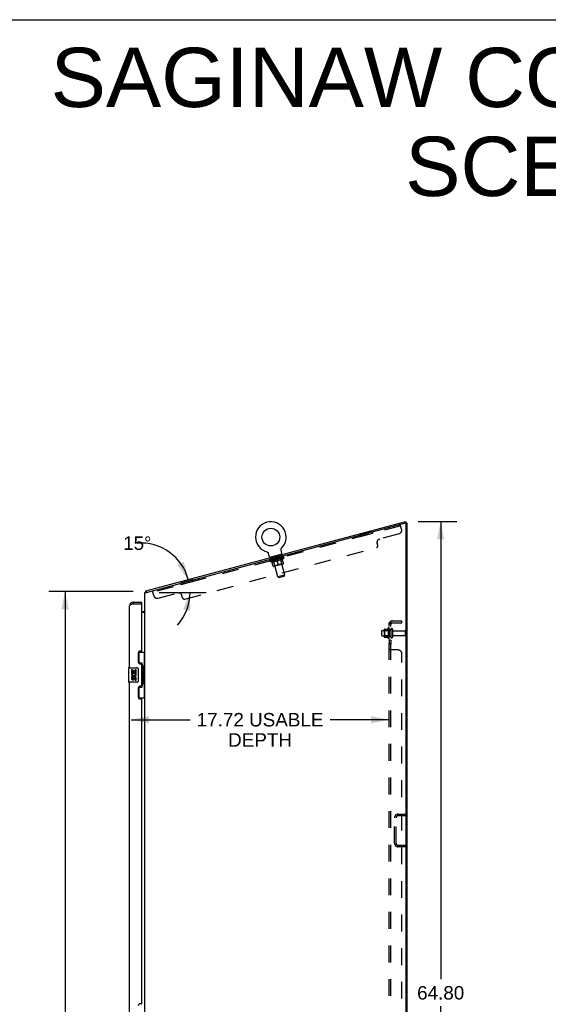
# Model space of a CAD drawing. Header units: inches. Extents: x 0 to 210, y 0 to 136.
# Tile 92 of 93: x 103 to 139, y 68 to 136. Entities that reach past the tile are written whole.
import ezdxf

# ---------------------------------------------------------------- set-up
doc = ezdxf.new("R2010")
doc.units = ezdxf.units.IN
doc.header["$LTSCALE"] = 11.549409
doc.header["$MEASUREMENT"] = 0
doc.linetypes.add('HIDDEN', pattern=[0.2, 0.1, -0.1])
doc.layers.get('0').update_dxf_attribs({"linetype": 'CONTINUOUS'})
for name, color, linetype in [('02___PRT_ALL_AXES', 7, 'CONTINUOUS'), ('DEFAULT_2', 8, 'HIDDEN'), ('DIMENSIONS', 7, 'CONTINUOUS')]:
    doc.layers.add(name, color=color, linetype=linetype)
doc.styles.get("Standard").update_dxf_attribs({"font": 'arial.ttf'})
doc.dimstyles.new('DIMSTYLE_1', dxfattribs={"dimtxt": 0.926423, "dimasz": 1.235231, "dimexe": 0.09, "dimexo": 0.07, "dimgap": 0.0375, "dimtad": 0, "dimtih": 1, "dimtoh": 1, "dimzin": 4, "dimdsep": 46, "dimtxsty": 'Standard', "dimblk": '_FILLED', "dimblk1": '_FILLED', "dimblk2": '_FILLED', "dimcen": 0.09, "dimazin": 1, "dimtfac": 1, "dimtofl": 0, "dimtmove": 0, "dimatfit": 3, "dimldrblk": '_FILLED', "dimfxl": 0, "dimtolj": 1, "dimtzin": 4, "dimarcsym": 0})
doc.dimstyles.new('DIMSTYLE_2', dxfattribs={"dimtxt": 0.926423, "dimasz": 1.235231, "dimexe": 0.09, "dimexo": 0.07, "dimgap": 0.0375, "dimtad": 0, "dimtih": 1, "dimtoh": 1, "dimdec": 0, "dimzin": 4, "dimdsep": 46, "dimtxsty": 'Standard', "dimblk": '_FILLED', "dimblk1": '_FILLED', "dimblk2": '_FILLED', "dimcen": 0.09, "dimadec": 0, "dimazin": 1, "dimtfac": 1, "dimtofl": 0, "dimtmove": 0, "dimatfit": 3, "dimldrblk": '_FILLED', "dimfxl": 0, "dimtolj": 1, "dimtzin": 4, "dimarcsym": 0})

# ---------------------------------------------------------------- blocks, each defined once
blk = doc.blocks.new('_FILLED')
at = {"color": 0, "linetype": 'ByBlock'}
blk.add_solid([(0, 0), (-1, 0.2), (-1, -0.2)], dxfattribs=at)
blk = doc.blocks.new('*D5')
at = {"layer": 'DIMENSIONS', "color": 2, "linetype": 'Continuous'}
for p, q in [((130.299, 101.379), (132.965, 101.379)), ((131.853, 101.379), (131.853, 69.904)), ((131.853, 36.575), (131.853, 68.051)), ((130.353, 36.575), (132.965, 36.575))]:
    blk.add_line(p, q, dxfattribs=at)
at = {"layer": 'DIMENSIONS', "color": 2, "linetype": 'Continuous', "xscale": 1.2352309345, "yscale": 1.2352309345, "zscale": 1.2352309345}
for p, rotation in [((131.853, 101.379), 90), ((131.853, 36.575), 270)]:
    blk.add_blockref('_FILLED', p, dxfattribs=dict(at, rotation=rotation))
at = {"layer": 'DIMENSIONS', "color": 2, "linetype": 'Continuous', "insert": (131.853, 69.44), "char_height": 0.9264, "width": 3.23732, "attachment_point": 2, "line_spacing_factor": 0.9}
blk.add_mtext('64.80', dxfattribs=at)
blk = doc.blocks.new('*D6')
at = {"layer": 'DIMENSIONS', "color": 2, "linetype": 'Continuous'}
for p, q in [((110.733, 96.575), (104.949, 96.575)), ((106.06, 96.575), (106.06, 67.501)), ((106.06, 36.575), (106.06, 65.648)), ((110.883, 36.575), (104.949, 36.575))]:
    blk.add_line(p, q, dxfattribs=at)
at = {"layer": 'DIMENSIONS', "color": 2, "linetype": 'Continuous', "xscale": 1.2352309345, "yscale": 1.2352309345, "zscale": 1.2352309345}
for p, rotation in [((106.06, 96.575), 90), ((106.06, 36.575), 270)]:
    blk.add_blockref('_FILLED', p, dxfattribs=dict(at, rotation=rotation))
at = {"layer": 'DIMENSIONS', "color": 2, "linetype": 'Continuous', "insert": (106.06, 67.038), "char_height": 0.9264, "width": 3.23732, "attachment_point": 2, "line_spacing_factor": 0.9}
blk.add_mtext('60.00', dxfattribs=at)
blk = doc.blocks.new('*D10')
at = {"layer": 'DIMENSIONS', "color": 2, "linetype": 'Continuous'}
blk.add_line((112.509, 96.505), (115.748, 96.505), dxfattribs=at)
for start, end in [(15, 93.87754), (318.29237, 360)]:
    blk.add_arc((111.243, 96.505), 3.394, start, end, dxfattribs=at)
for points in [[(113.767, 98.393), (114.521, 97.383), (114.213, 98.605)], [(114.656, 95.245), (114.636, 96.505), (114.17, 95.335)]]:
    blk.add_solid(points, dxfattribs=at)
at = {"layer": 'DIMENSIONS', "color": 2, "linetype": 'Continuous', "insert": (111.013, 100.354), "char_height": 0.92642, "width": 2.05719, "attachment_point": 2, "line_spacing_factor": 0.9}
blk.add_mtext('15\\fgdt;{\\fgdt;~}', dxfattribs=at)
blk = doc.blocks.new('*D19')
at = {"layer": 'DIMENSIONS', "color": 2, "linetype": 'Continuous'}
for p, q in [((110.586, 87.751), (114.639, 87.751)), ((128.311, 87.751), (124.258, 87.751))]:
    blk.add_line(p, q, dxfattribs=at)
at = {"layer": 'DIMENSIONS', "color": 2, "linetype": 'Continuous', "xscale": 1.2352309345, "yscale": 1.2352309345, "zscale": 1.2352309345, "rotation": 180}
blk.add_blockref('_FILLED', (110.586, 87.751), dxfattribs=at)
at = {"layer": 'DIMENSIONS', "color": 2, "linetype": 'Continuous', "xscale": 1.2352309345, "yscale": 1.2352309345, "zscale": 1.2352309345}
blk.add_blockref('_FILLED', (128.311, 87.751), dxfattribs=at)
at = {"layer": 'DIMENSIONS', "color": 2, "linetype": 'Continuous', "insert": (119.449, 88.214), "char_height": 0.92642, "width": 8.69254, "attachment_point": 2, "line_spacing_factor": 0.9}
blk.add_mtext('17.72 USABLE\\PDEPTH', dxfattribs=at)

msp = doc.modelspace()

# ---------------------------------------------------------------- linework, layer by layer
at = {"color": 7, "linetype": 'Continuous'}
for p, q in [((0, 135.875), (209.989, 135.875)), ((111.606, 96.602), (129.463, 101.387)), ((129.49, 101.287), (129.463, 101.387)), ((129.54, 101.272), (129.473, 101.272)), ((120.895, 99.501), (120.897, 99.506)), ((120.897, 99.506), (120.899, 99.51)), ((120.899, 99.51), (120.9, 99.514)), ((120.9, 99.514), (120.902, 99.518)), ((120.902, 99.518), (120.904, 99.522)), ((120.904, 99.522), (120.907, 99.525)), ((120.907, 99.525), (120.909, 99.529)), ((120.909, 99.529), (120.912, 99.533)), ((120.912, 99.533), (120.914, 99.536)), ((120.914, 99.536), (120.917, 99.54)), ((120.917, 99.54), (120.92, 99.543)), ((120.92, 99.543), (120.923, 99.546)), ((120.92, 99.543), (120.921, 99.545)), ((120.923, 99.546), (120.926, 99.55)), ((120.926, 99.55), (120.926, 99.55)), ((119.93, 99.283), (119.93, 99.283)), ((119.93, 99.283), (119.934, 99.281)), ((119.934, 99.281), (119.938, 99.28)), ((119.938, 99.28), (119.942, 99.279)), ((119.942, 99.279), (119.946, 99.277)), ((119.946, 99.277), (119.95, 99.275)), ((119.95, 99.275), (119.954, 99.273)), ((119.954, 99.273), (119.958, 99.271)), ((119.958, 99.271), (119.962, 99.269)), ((119.962, 99.269), (119.966, 99.267)), ((119.966, 99.267), (119.97, 99.264)), ((119.97, 99.264), (119.973, 99.262)), ((119.973, 99.262), (119.977, 99.259)), ((119.977, 99.259), (119.98, 99.256)), ((119.98, 99.256), (119.984, 99.253)), ((119.984, 99.253), (119.987, 99.25)), ((119.987, 99.25), (119.99, 99.247)), ((119.99, 99.247), (119.993, 99.244)), ((119.993, 99.244), (119.996, 99.24)), ((119.996, 99.24), (119.998, 99.237)), ((119.998, 99.237), (120.001, 99.233)), ((120.001, 99.233), (120.003, 99.23)), ((120.003, 99.23), (120.006, 99.226)), ((120.006, 99.226), (120.008, 99.222)), ((120.01, 99.218), (120.012, 99.214)), ((120.018, 99.198), (120.019, 99.194)), ((120.08, 98.966), (120.019, 99.194)), ((120.955, 99.138), (120.11, 98.912)), ((120.11, 98.912), (120.118, 98.883)), ((120.888, 99.462), (120.889, 99.467)), ((120.888, 99.458), (120.888, 99.462)), ((120.889, 99.453), (120.888, 99.458)), ((120.889, 99.476), (120.89, 99.48)), ((120.889, 99.471), (120.889, 99.476)), ((120.889, 99.467), (120.889, 99.471)), ((120.89, 99.44), (120.889, 99.445)), ((120.89, 99.48), (120.891, 99.484)), ((120.891, 99.484), (120.892, 99.489)), ((120.892, 99.489), (120.893, 99.493)), ((120.893, 99.428), (120.892, 99.432)), ((120.893, 99.493), (120.894, 99.497)), ((120.954, 99.2), (120.893, 99.428)), ((120.894, 99.497), (120.895, 99.501)), ((120.955, 99.138), (120.963, 99.109)), ((111.591, 96.545), (111.629, 96.516)), ((111.606, 96.602), (111.632, 96.505)), ((110.729, 95.825), (110.729, 95.721)), ((111.336, 95.721), (111.316, 95.721)), ((111.336, 95.721), (111.336, 95.825)), ((111.336, 95.179), (111.398, 95.179)), ((111.536, 95.211), (111.537, 95.209)), ((111.1, 92.4), (111.54, 92.4)), ((111.136, 91.62), (111.136, 92.4)), ((111.501, 91.375), (111.501, 92.4)), ((111.136, 91.665), (111.363, 91.665)), ((111.363, 89.985), (111.363, 91.665)), ((111.4, 91.426), (111.4, 91.405)), ((110.422, 91.31), (110.422, 90.34)), ((110.437, 91.325), (110.977, 91.325)), ((111.077, 91.225), (111.077, 90.425)), ((111.4, 91.375), (111.4, 90.275)), ((111.523, 91.375), (111.4, 91.375)), ((111.523, 90.275), (111.523, 91.375)), ((110.977, 90.325), (110.437, 90.325)), ((111.136, 89.25), (111.136, 90.03)), ((111.523, 90.275), (111.4, 90.275)), ((111.4, 90.245), (111.4, 90.224)), ((111.501, 89.25), (111.501, 90.275)), ((111.136, 89.985), (111.363, 89.985)), ((111.1, 89.25), (111.54, 89.25))]:
    msp.add_line(p, q, dxfattribs=at)
at = {"color": 3, "linetype": 'Continuous'}
for p, q in [((111.644, 96.505), (129.449, 101.275)), ((129.49, 101.287), (129.461, 101.279)), ((129.488, 36.741), (129.488, 101.245)), ((129.54, 36.679), (129.54, 101.272)), ((111.54, 36.679), (111.54, 96.505)), ((111.54, 96.505), (111.644, 96.505)), ((110.482, 91.325), (110.482, 95.578)), ((110.646, 95.69), (110.629, 95.683)), ((110.657, 95.694), (110.646, 95.69)), ((110.669, 95.699), (110.657, 95.694)), ((110.681, 95.703), (110.669, 95.699)), ((110.699, 95.71), (110.681, 95.703)), ((110.729, 95.721), (110.699, 95.71)), ((110.729, 95.825), (111.336, 95.825)), ((110.729, 95.721), (111.316, 95.721)), ((111.336, 92.532), (111.336, 95.701)), ((111.54, 95.127), (111.336, 95.127)), ((111.086, 92.342), (111.086, 91.722)), ((111.276, 92.472), (111.216, 92.472)), ((111.216, 91.592), (111.276, 91.592)), ((111.336, 90.117), (111.336, 91.532)), ((110.482, 67.075), (110.482, 90.325)), ((111.276, 90.057), (111.216, 90.057)), ((111.086, 89.927), (111.086, 89.307)), ((111.216, 89.177), (111.276, 89.177)), ((111.336, 68.282), (111.336, 89.117)), ((111.276, 68.222), (111.216, 68.222))]:
    msp.add_line(p, q, dxfattribs=at)
at = {"color": 7, "linetype": 'Continuous'}
for points in [[(120.008, 99.222), (120.01, 99.218), (120.012, 99.214), (120.014, 99.21), (120.015, 99.206), (120.017, 99.202), (120.018, 99.198)], [(120.015, 99.206), (120.017, 99.202), (120.018, 99.198)], [(120.893, 99.428), (120.892, 99.432), (120.891, 99.436), (120.89, 99.44), (120.889, 99.445), (120.889, 99.449), (120.889, 99.453)], [(111.591, 96.545), (111.592, 96.547), (111.593, 96.549), (111.594, 96.552), (111.595, 96.554), (111.596, 96.557), (111.596, 96.56), (111.597, 96.564), (111.597, 96.567), (111.597, 96.57), (111.597, 96.573)], [(111.597, 96.573), (111.598, 96.58), (111.598, 96.583), (111.598, 96.586), (111.598, 96.588), (111.599, 96.591), (111.599, 96.593), (111.6, 96.595), (111.601, 96.597), (111.602, 96.599), (111.603, 96.6), (111.604, 96.601), (111.605, 96.602), (111.606, 96.602)], [(111.511, 95.235), (111.511, 95.235), (111.511, 95.234), (111.511, 95.234), (111.512, 95.233), (111.513, 95.232), (111.514, 95.231), (111.515, 95.23), (111.517, 95.228), (111.518, 95.227), (111.522, 95.224)], [(111.522, 95.224), (111.524, 95.222), (111.526, 95.22), (111.529, 95.219), (111.531, 95.217)], [(111.531, 95.217), (111.532, 95.215), (111.534, 95.213), (111.536, 95.211)], [(111.537, 95.209), (111.539, 95.207), (111.539, 95.205), (111.54, 95.204), (111.54, 95.203), (111.54, 95.201)], [(111.327, 91.564), (111.33, 91.567), (111.335, 91.576), (111.34, 91.584), (111.344, 91.591), (111.348, 91.598), (111.351, 91.604), (111.354, 91.61), (111.357, 91.616), (111.359, 91.621), (111.36, 91.626), (111.362, 91.63), (111.363, 91.634), (111.363, 91.638), (111.363, 91.641)], [(111.071, 91.261), (111.073, 91.255), (111.074, 91.25), (111.076, 91.244), (111.076, 91.237), (111.077, 91.231), (111.077, 91.225)], [(111.077, 90.425), (111.077, 90.419), (111.076, 90.412), (111.076, 90.406), (111.074, 90.4), (111.073, 90.394), (111.071, 90.389)], [(111.363, 90.009), (111.363, 90.012), (111.363, 90.016), (111.362, 90.02), (111.36, 90.024), (111.359, 90.029), (111.357, 90.034), (111.354, 90.039), (111.351, 90.045), (111.348, 90.052), (111.344, 90.059), (111.34, 90.066), (111.335, 90.074), (111.33, 90.082), (111.327, 90.086)]]:
    msp.add_lwpolyline(points, dxfattribs=at)
at = {"color": 3, "linetype": 'Continuous'}
msp.add_lwpolyline([(110.629, 95.683), (110.623, 95.681), (110.618, 95.679), (110.613, 95.676), (110.607, 95.674), (110.602, 95.672), (110.597, 95.67), (110.592, 95.667), (110.587, 95.665), (110.582, 95.663), (110.577, 95.661), (110.572, 95.659), (110.568, 95.656), (110.563, 95.654), (110.559, 95.652), (110.555, 95.65), (110.55, 95.647), (110.546, 95.645), (110.542, 95.643), (110.538, 95.641), (110.535, 95.639), (110.531, 95.636), (110.527, 95.634), (110.524, 95.632), (110.521, 95.63), (110.517, 95.627), (110.514, 95.625), (110.511, 95.623), (110.509, 95.621), (110.506, 95.618), (110.503, 95.616), (110.501, 95.614), (110.499, 95.612), (110.497, 95.61), (110.495, 95.607), (110.493, 95.605), (110.491, 95.603), (110.49, 95.601), (110.488, 95.598), (110.487, 95.596), (110.486, 95.594), (110.485, 95.592), (110.484, 95.59), (110.484, 95.587), (110.483, 95.585), (110.483, 95.583), (110.482, 95.581), (110.482, 95.578)], dxfattribs=at)
at = {"color": 7, "linetype": 'Continuous'}
msp.add_circle((120.19, 100.304), 0.609, dxfattribs=at)
for centre, radius, start, end in [((120.19, 100.304), 1.054, 314.10424, 255.89575), ((120.138, 98.982), 0.06, 195, 285), ((120.896, 99.184), 0.06, 285, 15), ((111.787, 96.395), 0.246, 142.60593, 153.65775), ((110.729, 95.578), 0.142, 90, 131.36328), ((110.646, 95.435), 0.26, 87.39527, 90), ((111.398, 95.321), 0.142, 270, 360), ((110.437, 91.31), 0.015, 90, 180), ((110.977, 91.225), 0.1, 21.20502, 90), ((110.437, 90.34), 0.015, 180, 270), ((110.977, 90.425), 0.1, 270, 338.79459)]:
    msp.add_arc(centre, radius, start, end, dxfattribs=at)
at = {"color": 3, "linetype": 'Continuous'}
for centre, radius, start, end in [((129.457, 101.245), 0.0312, 0, 105), ((110.729, 95.578), 0.246, 90, 180), ((111.316, 95.701), 0.02, 0, 90), ((111.216, 92.342), 0.13, 90, 180), ((111.276, 92.532), 0.06, 270, 360), ((111.216, 91.722), 0.13, 180, 270), ((111.276, 91.532), 0.06, 0, 90), ((111.216, 89.927), 0.13, 90, 180), ((111.276, 90.117), 0.06, 270, 360), ((111.216, 89.307), 0.13, 180, 270), ((111.276, 89.117), 0.06, 0, 90), ((111.216, 68.092), 0.13, 90, 180), ((111.276, 68.282), 0.06, 270, 360)]:
    msp.add_arc(centre, radius, start, end, dxfattribs=at)
at = {"color": 7, "linetype": 'Continuous'}
for centre, start_param, end_param in [((111.296, 91.415), -1.51401, -0.699287), ((111.296, 91.415), -2.442306, -1.627583), ((111.296, 90.234), -1.51401, -0.699287), ((111.296, 90.234), -2.442306, -1.627583)]:
    msp.add_ellipse(centre, major_axis=(0, 0.18), ratio=0.579493, start_param=start_param, end_param=end_param, dxfattribs=at)
at = {"layer": '02___PRT_ALL_AXES', "color": 8, "linetype": 'HIDDEN'}
for p, q in [((127.148, 100.659), (126.302, 100.432)), ((126.302, 100.432), (126.329, 100.332)), ((127.175, 100.558), (126.329, 100.332)), ((127.148, 100.659), (127.175, 100.558)), ((120.99, 99.009), (120.145, 98.782)), ((121.017, 98.908), (120.172, 98.682)), ((121.017, 98.908), (120.99, 99.009)), ((120.172, 98.682), (120.145, 98.782)), ((114.832, 97.359), (113.987, 97.132)), ((113.987, 97.132), (114.014, 97.032)), ((114.859, 97.258), (114.014, 97.032)), ((114.832, 97.359), (114.859, 97.258)), ((127.841, 93.883), (128.436, 93.883)), ((127.841, 93.517), (128.436, 93.517)), ((128.241, 94.056), (128.241, 93.344)), ((128.311, 93.95), (128.311, 94.034)), ((128.311, 93.95), (128.311, 93.45)), ((128.436, 93.95), (128.311, 93.95)), ((128.311, 93.366), (128.311, 93.45)), ((128.436, 93.45), (128.311, 93.45)), ((128.436, 93.95), (128.436, 93.45)), ((128.605, 93.866), (129.406, 93.866)), ((128.605, 93.534), (129.406, 93.534)), ((128.311, 93.222), (128.311, 92.941)), ((128.436, 93.222), (128.311, 93.222)), ((128.436, 92.941), (128.311, 92.941)), ((128.436, 93.222), (128.436, 92.941))]:
    msp.add_line(p, q, dxfattribs=at)
at = {"layer": '02___PRT_ALL_AXES', "color": 7, "linetype": 'Continuous'}
for p, q in [((110.625, 91.171), (110.625, 90.94)), ((110.688, 91.171), (110.625, 91.171)), ((110.625, 90.94), (110.887, 90.94)), ((110.625, 90.71), (110.625, 90.573)), ((110.688, 90.71), (110.625, 90.71)), ((110.696, 90.904), (110.638, 90.929)), ((110.688, 91.003), (110.688, 91.171)), ((110.751, 91.003), (110.688, 91.003)), ((110.688, 90.573), (110.688, 90.71)), ((110.751, 91.139), (110.751, 91.003)), ((110.812, 91.139), (110.751, 91.139)), ((110.812, 91.003), (110.812, 91.139)), ((110.877, 91.003), (110.812, 91.003)), ((110.887, 90.94), (110.86, 90.921)), ((110.877, 91.171), (110.877, 91.003)), ((110.94, 91.171), (110.877, 91.171)), ((110.921, 90.94), (110.94, 90.94)), ((110.94, 90.94), (110.94, 91.171)), ((110.751, 90.615), (110.751, 90.573)), ((110.812, 90.553), (110.812, 90.622)), ((110.877, 90.615), (110.877, 90.479)), ((110.877, 90.479), (110.94, 90.479)), ((110.94, 90.479), (110.94, 90.615))]:
    msp.add_line(p, q, dxfattribs=at)
at = {"layer": '02___PRT_ALL_AXES', "color": 8, "linetype": 'HIDDEN'}
for centre, radius, start, end in [((128.842, 93.7), 0.698, 149.33687, 156.03207), ((128.842, 93.7), 0.698, 203.96793, 210.66313), ((128.273, 94.034), 0.0384, 0, 145.55034), ((128.273, 93.366), 0.0384, 214.44966, 360)]:
    msp.add_arc(centre, radius, start, end, dxfattribs=at)
at = {"layer": '02___PRT_ALL_AXES', "color": 7, "linetype": 'Continuous'}
for centre, radius, start, end in [((110.783, 90.867), 0.157, 156.59665, 341.87913), ((110.783, 90.867), 0.0943, 156.59665, 35.11217), ((110.845, 90.615), 0.0943, 0, 180), ((110.783, 90.867), 0.157, 25.73705, 27.8532), ((110.786, 90.867), 0.154, 341.41988, 26.19629), ((110.72, 90.573), 0.0943, 180, 248.67039), ((110.72, 90.573), 0.0943, 248.69989, 347.43379), ((110.72, 90.573), 0.0314, 180, 0.04847), ((110.846, 90.611), 0.0362, 83.42855, 161.76278), ((110.845, 90.615), 0.0314, 0, 81.22946)]:
    msp.add_arc(centre, radius, start, end, dxfattribs=at)
at = {"layer": 'DEFAULT_2', "color": 8, "linetype": 'HIDDEN'}
for p, q in [((129.106, 101.076), (112.082, 96.514)), ((129.169, 100.843), (129.079, 101.176)), ((128.992, 100.537), (127.664, 100.181)), ((114.278, 96.046), (127.439, 99.572)), ((127.527, 99.725), (127.487, 99.875)), ((119.936, 99.281), (119.938, 99.28)), ((121.093, 98.89), (120.115, 98.628)), ((120.121, 98.66), (121.071, 98.915)), ((120.291, 98.96), (120.299, 98.931)), ((120.665, 97.57), (120.3, 98.932)), ((120.738, 98.828), (120.784, 98.84)), ((120.739, 98.826), (120.738, 98.828)), ((120.751, 98.829), (120.75, 98.832)), ((120.757, 98.83), (120.756, 98.833)), ((120.759, 98.831), (120.757, 98.838)), ((120.761, 98.832), (120.76, 98.834)), ((120.763, 98.835), (120.761, 98.84)), ((120.769, 98.834), (120.768, 98.836)), ((120.774, 99.09), (120.782, 99.061)), ((121.146, 97.699), (120.781, 99.061)), ((120.796, 98.844), (120.844, 98.856)), ((120.797, 98.841), (120.796, 98.844)), ((120.816, 98.846), (120.815, 98.849)), ((120.824, 98.849), (120.823, 98.851)), ((120.827, 98.849), (120.825, 98.856)), ((120.832, 98.851), (120.831, 98.853)), ((120.835, 98.852), (120.835, 98.854)), ((120.84, 98.856), (120.839, 98.861)), ((120.848, 98.857), (121.003, 98.899)), ((120.849, 98.855), (120.848, 98.857)), ((120.87, 98.861), (120.869, 98.863)), ((120.872, 98.861), (120.871, 98.864)), ((120.884, 98.865), (120.882, 98.87)), ((120.893, 98.867), (120.892, 98.869)), ((120.9, 98.869), (120.899, 98.871)), ((120.903, 98.87), (120.902, 98.872)), ((120.91, 98.874), (120.908, 98.879)), ((120.912, 98.872), (120.911, 98.874)), ((120.927, 98.876), (120.926, 98.881)), ((120.928, 98.876), (120.927, 98.879)), ((120.942, 98.88), (120.941, 98.882)), ((120.953, 98.883), (120.952, 98.885)), ((120.956, 98.884), (120.955, 98.887)), ((120.959, 98.885), (120.958, 98.887)), ((120.961, 98.885), (120.961, 98.888)), ((120.961, 98.885), (120.961, 98.888)), ((120.967, 98.887), (120.966, 98.889)), ((120.97, 98.89), (120.969, 98.896)), ((120.969, 98.887), (120.969, 98.89)), ((120.97, 98.888), (120.969, 98.89)), ((120.993, 98.771), (121.093, 98.89)), ((121.006, 98.897), (121.006, 98.9)), ((121.008, 98.898), (121.008, 98.901)), ((121.019, 98.903), (121.018, 98.909)), ((121.042, 98.907), (121.041, 98.909)), ((121.043, 98.907), (121.042, 98.91)), ((121.055, 98.913), (121.054, 98.918)), ((121.063, 98.913), (121.063, 98.915)), ((121.064, 98.913), (121.064, 98.915)), ((121.071, 98.915), (121.07, 98.917)), ((121.077, 98.919), (121.076, 98.924)), ((121.093, 98.89), (121.083, 98.926)), ((120.115, 98.628), (120.105, 98.664)), ((120.114, 98.661), (120.113, 98.666)), ((120.261, 98.575), (120.115, 98.628)), ((120.121, 98.66), (120.121, 98.663)), ((120.128, 98.662), (120.128, 98.665)), ((120.129, 98.662), (120.128, 98.665)), ((120.136, 98.667), (120.135, 98.672)), ((120.149, 98.668), (120.149, 98.67)), ((120.151, 98.668), (120.15, 98.671)), ((120.172, 98.677), (120.171, 98.682)), ((120.184, 98.677), (120.183, 98.68)), ((120.186, 98.678), (120.185, 98.68)), ((120.343, 98.722), (120.188, 98.681)), ((120.221, 98.69), (120.22, 98.695)), ((120.223, 98.687), (120.222, 98.69)), ((120.223, 98.688), (120.223, 98.69)), ((120.226, 98.688), (120.225, 98.691)), ((120.231, 98.69), (120.23, 98.692)), ((120.231, 98.69), (120.231, 98.692)), ((120.234, 98.69), (120.233, 98.693)), ((120.236, 98.691), (120.236, 98.694)), ((120.24, 98.692), (120.239, 98.694)), ((120.251, 98.695), (120.25, 98.697)), ((120.344, 98.297), (120.26, 98.611)), ((120.261, 98.575), (120.269, 98.577)), ((120.265, 98.699), (120.264, 98.703)), ((120.265, 98.699), (120.264, 98.701)), ((120.281, 98.706), (120.28, 98.711)), ((120.281, 98.703), (120.28, 98.705)), ((120.289, 98.705), (120.289, 98.708)), ((120.293, 98.706), (120.292, 98.709)), ((120.3, 98.708), (120.299, 98.71)), ((120.308, 98.71), (120.307, 98.716)), ((120.32, 98.714), (120.32, 98.716)), ((120.323, 98.714), (120.322, 98.717)), ((120.344, 98.72), (120.343, 98.722)), ((120.395, 98.736), (120.347, 98.723)), ((120.351, 98.725), (120.35, 98.73)), ((120.357, 98.723), (120.356, 98.726)), ((120.361, 98.724), (120.36, 98.727)), ((120.46, 98.33), (120.363, 98.692)), ((120.365, 98.726), (120.364, 98.732)), ((120.368, 98.726), (120.368, 98.729)), ((120.377, 98.729), (120.376, 98.731)), ((120.518, 98.644), (120.379, 98.607)), ((121.039, 98.452), (120.38, 98.276)), ((120.396, 98.734), (120.395, 98.736)), ((120.453, 98.752), (120.407, 98.739)), ((120.423, 98.741), (120.423, 98.744)), ((120.428, 98.745), (120.427, 98.75)), ((120.432, 98.743), (120.431, 98.746)), ((120.434, 98.744), (120.432, 98.751)), ((120.436, 98.744), (120.435, 98.747)), ((120.46, 98.33), (120.437, 98.291)), ((120.442, 98.746), (120.441, 98.749)), ((120.453, 98.749), (120.453, 98.752)), ((120.943, 98.46), (120.46, 98.33)), ((120.515, 98.768), (120.473, 98.757)), ((120.484, 98.757), (120.483, 98.76)), ((120.507, 98.766), (120.594, 98.795)), ((120.511, 98.767), (120.509, 98.772)), ((120.51, 98.772), (120.509, 98.772)), ((120.511, 98.767), (120.51, 98.772)), ((120.512, 98.765), (120.511, 98.767)), ((120.515, 98.766), (120.514, 98.768)), ((120.516, 98.766), (120.515, 98.769)), ((120.516, 98.766), (120.515, 98.768)), ((120.58, 98.786), (120.542, 98.776)), ((120.547, 98.774), (120.547, 98.777)), ((120.58, 98.783), (120.58, 98.786)), ((120.594, 98.79), (120.593, 98.789)), ((120.594, 98.787), (120.593, 98.789)), ((120.596, 98.79), (120.594, 98.795)), ((120.594, 98.787), (120.594, 98.79)), ((120.598, 98.788), (120.597, 98.791)), ((120.597, 98.791), (120.598, 98.791)), ((120.598, 98.788), (120.598, 98.791)), ((120.599, 98.791), (120.649, 98.804)), ((120.612, 98.792), (120.612, 98.794)), ((120.71, 98.364), (120.618, 98.707)), ((120.623, 98.801), (120.684, 98.813)), ((120.624, 98.797), (120.623, 98.801)), ((120.64, 98.802), (120.64, 98.804)), ((120.645, 98.801), (120.645, 98.803)), ((120.676, 98.811), (120.718, 98.823)), ((120.677, 98.809), (120.676, 98.812)), ((120.677, 98.809), (120.676, 98.811)), ((120.678, 98.809), (120.677, 98.812)), ((120.679, 98.818), (120.679, 98.818)), ((120.68, 98.813), (120.679, 98.818)), ((120.68, 98.813), (120.679, 98.818)), ((120.681, 98.81), (120.68, 98.813)), ((120.709, 98.818), (120.708, 98.82)), ((120.875, 98.739), (120.736, 98.702)), ((120.943, 98.46), (120.846, 98.821)), ((120.943, 98.46), (120.982, 98.437)), ((121.06, 98.489), (120.976, 98.802)), ((120.985, 98.769), (120.993, 98.771)), ((121.146, 97.699), (120.665, 97.57)), ((120.738, 97.527), (120.665, 97.57)), ((120.738, 97.527), (121.103, 97.625)), ((121.103, 97.625), (121.146, 97.699)), ((112.144, 96.282), (112.055, 96.615)), ((112.451, 96.105), (113.779, 96.461)), ((114.125, 96.134), (114.085, 96.284)), ((128.311, 38.731), (128.311, 94.419)), ((128.436, 94.419), (128.311, 94.419)), ((128.365, 94.457), (128.462, 94.378)), ((128.436, 38.731), (128.436, 94.419)), ((128.548, 94.544), (129.186, 94.544)), ((128.548, 94.419), (129.186, 94.419)), ((129.186, 94.419), (129.186, 94.544)), ((127.811, 93.547), (127.811, 93.853)), ((127.975, 93.956), (127.975, 93.444)), ((127.995, 93.883), (127.975, 93.903)), ((127.995, 93.516), (127.975, 93.496)), ((127.986, 93.977), (128.214, 93.977)), ((127.986, 93.422), (128.214, 93.422)), ((127.995, 93.883), (127.995, 93.516)), ((128.291, 93.883), (127.995, 93.883)), ((128.291, 93.516), (127.995, 93.516)), ((128.291, 93.883), (128.311, 93.903)), ((128.291, 93.883), (128.291, 93.516)), ((128.291, 93.516), (128.311, 93.496)), ((128.542, 93.964), (128.542, 93.435)), ((129.436, 93.564), (129.436, 93.836)), ((128.436, 92.579), (128.311, 92.579)), ((128.348, 92.553), (128.345, 92.555)), ((128.352, 92.552), (128.348, 92.553)), ((128.936, 92.544), (128.365, 92.544)), ((128.462, 92.549), (128.462, 92.55)), ((129.186, 40.856), (129.186, 92.294)), ((128.933, 81.262), (129.436, 81.262)), ((129.436, 81.262), (129.436, 81.158)), ((128.686, 79.259), (128.686, 81.016)), ((128.79, 79.259), (128.79, 81.016)), ((128.933, 81.158), (129.436, 81.158)), ((128.933, 79.116), (129.436, 79.116)), ((129.436, 79.012), (128.933, 79.012)), ((129.436, 79.012), (129.436, 79.116))]:
    msp.add_line(p, q, dxfattribs=at)
for points in [[(120.26, 98.611), (120.282, 98.608), (120.304, 98.607), (120.324, 98.606), (120.345, 98.606), (120.365, 98.606), (120.385, 98.608)], [(120.379, 98.607), (120.36, 98.605), (120.341, 98.605), (120.321, 98.605), (120.301, 98.606), (120.281, 98.608), (120.26, 98.61)], [(120.51, 98.642), (120.529, 98.65), (120.547, 98.66), (120.564, 98.67), (120.582, 98.682), (120.6, 98.694), (120.618, 98.707)], [(120.618, 98.705), (120.601, 98.693), (120.585, 98.682), (120.568, 98.671), (120.551, 98.661), (120.535, 98.652), (120.518, 98.644)], [(120.618, 98.707), (120.64, 98.704), (120.662, 98.703), (120.683, 98.702), (120.703, 98.702), (120.724, 98.703), (120.743, 98.704)], [(120.736, 98.702), (120.717, 98.701), (120.698, 98.7), (120.679, 98.701), (120.659, 98.702), (120.639, 98.703), (120.618, 98.705)], [(120.869, 98.738), (120.887, 98.746), (120.905, 98.756), (120.923, 98.766), (120.94, 98.777), (120.958, 98.789), (120.976, 98.802)], [(120.976, 98.802), (120.959, 98.789), (120.942, 98.778), (120.925, 98.767), (120.909, 98.757), (120.892, 98.748), (120.875, 98.739)], [(128.334, 94.439), (128.331, 94.437), (128.327, 94.436), (128.324, 94.434), (128.322, 94.433), (128.319, 94.431), (128.317, 94.429), (128.315, 94.427), (128.313, 94.425), (128.312, 94.424), (128.312, 94.422), (128.311, 94.42), (128.311, 94.419)], [(128.365, 94.457), (128.363, 94.455), (128.361, 94.453), (128.358, 94.451), (128.355, 94.449), (128.352, 94.447), (128.348, 94.445), (128.345, 94.444), (128.341, 94.442), (128.334, 94.439)], [(128.38, 94.419), (128.379, 94.419), (128.378, 94.419), (128.378, 94.419), (128.377, 94.419), (128.377, 94.419), (128.377, 94.419), (128.377, 94.419)], [(128.377, 94.419), (128.377, 94.419), (128.377, 94.419), (128.377, 94.419), (128.377, 94.419), (128.377, 94.419), (128.378, 94.419), (128.378, 94.419), (128.378, 94.419), (128.379, 94.418), (128.38, 94.418), (128.38, 94.418), (128.381, 94.418), (128.382, 94.418), (128.382, 94.418), (128.383, 94.418), (128.384, 94.418), (128.384, 94.418), (128.385, 94.417), (128.386, 94.417), (128.386, 94.417), (128.387, 94.417), (128.388, 94.417), (128.389, 94.417), (128.389, 94.416), (128.39, 94.416), (128.391, 94.416), (128.392, 94.416), (128.392, 94.416), (128.393, 94.415), (128.394, 94.415), (128.395, 94.415), (128.396, 94.415), (128.397, 94.414), (128.397, 94.414), (128.398, 94.414), (128.399, 94.414), (128.4, 94.413), (128.401, 94.413), (128.402, 94.413), (128.403, 94.413), (128.403, 94.412), (128.404, 94.412), (128.405, 94.412), (128.406, 94.411), (128.407, 94.411), (128.408, 94.411), (128.409, 94.41), (128.41, 94.41), (128.411, 94.41), (128.412, 94.409), (128.413, 94.409), (128.414, 94.408), (128.415, 94.408), (128.416, 94.408), (128.417, 94.407), (128.418, 94.407), (128.419, 94.406), (128.42, 94.406), (128.421, 94.406), (128.422, 94.405), (128.423, 94.405), (128.424, 94.404), (128.425, 94.404), (128.425, 94.404), (128.426, 94.403), (128.427, 94.403), (128.428, 94.402), (128.429, 94.402), (128.43, 94.402), (128.43, 94.401), (128.431, 94.401), (128.432, 94.401), (128.433, 94.4), (128.433, 94.4), (128.434, 94.399), (128.435, 94.399), (128.435, 94.399), (128.436, 94.398), (128.437, 94.398), (128.437, 94.398), (128.438, 94.397), (128.438, 94.397), (128.439, 94.397), (128.439, 94.396), (128.44, 94.396), (128.44, 94.396), (128.44, 94.396), (128.44, 94.396)], [(128.451, 94.395), (128.449, 94.397), (128.447, 94.399), (128.445, 94.402), (128.443, 94.404), (128.441, 94.406), (128.44, 94.409), (128.439, 94.411), (128.438, 94.413), (128.437, 94.415), (128.436, 94.417), (128.436, 94.419)], [(128.44, 94.396), (128.44, 94.396), (128.44, 94.396), (128.44, 94.396), (128.44, 94.396), (128.44, 94.396), (128.439, 94.396), (128.439, 94.397), (128.439, 94.397), (128.438, 94.397), (128.438, 94.398), (128.437, 94.398), (128.437, 94.398)], [(128.462, 94.378), (128.462, 94.378), (128.462, 94.379), (128.462, 94.38), (128.462, 94.381), (128.462, 94.382), (128.461, 94.383), (128.46, 94.385), (128.459, 94.386), (128.457, 94.388), (128.456, 94.389), (128.454, 94.391), (128.451, 94.395)], [(128.312, 92.576), (128.311, 92.578), (128.311, 92.579)], [(128.322, 92.565), (128.319, 92.567), (128.317, 92.569), (128.315, 92.571), (128.313, 92.573), (128.312, 92.574), (128.312, 92.576), (128.311, 92.578), (128.311, 92.579)], [(128.315, 92.571), (128.313, 92.573), (128.312, 92.574)], [(128.345, 92.555), (128.337, 92.558), (128.334, 92.559), (128.331, 92.561), (128.327, 92.562), (128.324, 92.564), (128.322, 92.565), (128.319, 92.567)], [(128.358, 92.548), (128.355, 92.55), (128.352, 92.552)], [(128.365, 92.544), (128.363, 92.545), (128.361, 92.547), (128.358, 92.548)], [(128.447, 92.566), (128.445, 92.567), (128.443, 92.569), (128.441, 92.57), (128.44, 92.572), (128.439, 92.573), (128.438, 92.575), (128.437, 92.576), (128.436, 92.578), (128.436, 92.579)], [(128.443, 92.569), (128.441, 92.57), (128.44, 92.572), (128.439, 92.573), (128.438, 92.575), (128.437, 92.576), (128.436, 92.578), (128.436, 92.579)], [(128.461, 92.553), (128.46, 92.555), (128.459, 92.557), (128.457, 92.558), (128.456, 92.559), (128.454, 92.561), (128.453, 92.562), (128.451, 92.563), (128.447, 92.566)], [(128.462, 92.544), (128.462, 92.545), (128.462, 92.547), (128.462, 92.549), (128.462, 92.55), (128.462, 92.552), (128.461, 92.553), (128.46, 92.555), (128.459, 92.557), (128.457, 92.558), (128.456, 92.559), (128.454, 92.561)], [(128.462, 92.544), (128.462, 92.545), (128.462, 92.547)]]:
    msp.add_lwpolyline(points, dxfattribs=at)
for centre, radius, start, end in [((127.729, 99.94), 0.25, 105, 195), ((128.927, 100.779), 0.25, 285, 15), ((127.406, 99.693), 0.125, 285, 15), ((120.271, 98.924), 0.03, 15, 105), ((120.81, 99.068), 0.03, 105, 195), ((120.877, 98.83), 0.0318, 105, 195), ((120.332, 98.684), 0.0318, 15, 105), ((120.373, 98.304), 0.0296, 195, 285), ((121.031, 98.481), 0.0296, 285, 15), ((112.386, 96.346), 0.25, 195, 285), ((113.843, 96.219), 0.25, 15, 105), ((114.246, 96.166), 0.125, 195, 285), ((128.548, 94.307), 0.237, 90, 180), ((128.548, 94.307), 0.112, 90, 180), ((127.841, 93.853), 0.03, 90, 180.00001), ((127.841, 93.547), 0.03, 179.99999, 270), ((128.117, 93.956), 0.141, 174.79195, 180), ((128.117, 93.444), 0.141, 180, 185.20805), ((127.986, 93.967), 0.01, 90, 174.80617), ((127.986, 93.432), 0.01, 185.19383, 270), ((128.195, 93.987), 0.01, 270, 336.03207), ((128.195, 93.412), 0.01, 23.96793, 90), ((128.489, 93.964), 0.053, 0, 180), ((128.489, 93.435), 0.053, 180, 360), ((128.605, 93.928), 0.0625, 180, 270), ((128.605, 93.471), 0.0625, 90, 180), ((129.406, 93.836), 0.03, 360, 90), ((129.406, 93.564), 0.03, 270, 0), ((128.936, 92.294), 0.25, 0, 90), ((128.933, 81.016), 0.246, 90, 180), ((128.933, 81.016), 0.142, 90, 180), ((128.933, 79.259), 0.246, 180, 270), ((128.933, 79.259), 0.142, 180, 270)]:
    msp.add_arc(centre, radius, start, end, dxfattribs=at)
for centre, major_axis, ratio, start_param, end_param in [((120.626, 98.794), (0.151, 0.05), 0.020645, 0.448184, 1.488034), ((120.594, 98.795), (0.497, 0.102), 0.010478, 1.222355, 1.396888), ((120.834, 98.85), (0.155, 0.032), 0.010478, -3.140747, -2.175357), ((120.594, 98.795), (0.481, 0.159), 0.020645, -1.397439, -1.222906), ((120.717, 98.818), (0.151, 0.049), 0.030195, 0.622307, 1.662158), ((120.637, 98.793), (0.125, 0.041), 0.030195, 0.303372, 0.852419), ((120.912, 98.87), (0.155, 0.032), 0.020645, 2.893995, 3.933846), ((120.879, 98.858), (0.129, 0.026), 0.010478, 2.749043, 3.29809), ((120.627, 98.789), (0.151, 0.049), 0.030195, 0.447774, 0.541052), ((120.914, 98.865), (0.155, 0.032), 0.010478, 2.893445, 2.986723), ((120.594, 98.795), (0.496, 0.103), 0.020645, 1.048373, 1.222906), ((120.804, 98.842), (0.151, 0.048), 0.038841, 0.79662, 1.836471), ((120.594, 98.795), (0.482, 0.157), 0.030195, -1.223315, -1.048783), ((120.721, 98.816), (0.125, 0.04), 0.038841, 0.477686, 1.026733), ((120.944, 98.875), (0.129, 0.027), 0.020645, 2.57506, 3.124108), ((120.981, 98.889), (0.155, 0.033), 0.030195, 2.719872, 3.759723), ((120.885, 98.863), (0.151, 0.047), 0.046319, 0.971151, 2.011002), ((120.718, 98.813), (0.151, 0.048), 0.038841, 0.622087, 0.715366), ((120.982, 98.884), (0.155, 0.032), 0.020645, 2.719462, 2.812741), ((120.594, 98.795), (0.496, 0.105), 0.030195, 0.87425, 1.048783), ((120.594, 98.795), (0.483, 0.154), 0.038841, -1.049002, -0.874469), ((120.8, 98.837), (0.126, 0.039), 0.046319, 0.652216, 1.201263), ((120.957, 98.883), (0.152, 0.046), 0.052395, 1.1459, 2.185751), ((120.998, 98.89), (0.129, 0.027), 0.030195, 2.400937, 2.949985), ((121.037, 98.904), (0.155, 0.034), 0.038841, 2.545558, 3.585409), ((120.874, 98.857), (0.126, 0.038), 0.052395, 0.826965, 1.376012), ((120.806, 98.836), (0.151, 0.047), 0.046319, 0.796618, 0.889896), ((121.039, 98.899), (0.155, 0.033), 0.030195, 2.545339, 2.638617), ((120.594, 98.795), (0.495, 0.108), 0.038841, 0.699936, 0.874469), ((121.018, 98.899), (0.152, 0.044), 0.05688, 1.320842, 2.360692), ((120.594, 98.795), (0.484, 0.15), 0.046319, -0.874471, -0.699939), ((121.081, 98.916), (0.155, 0.035), 0.046319, 2.371028, 3.410879), ((121.04, 98.901), (0.128, 0.028), 0.038841, 2.226624, 2.775671), ((121.067, 98.912), (0.153, 0.043), 0.05963, 1.495927, 2.535778), ((120.94, 98.874), (0.126, 0.037), 0.05688, 1.001907, 1.550954), ((121.109, 98.923), (0.154, 0.036), 0.052395, 2.196279, 3.23613), ((121.068, 98.909), (0.128, 0.029), 0.046319, 2.052093, 2.601141), ((120.886, 98.858), (0.152, 0.046), 0.052395, 0.971367, 1.064645), ((121.101, 98.921), (0.153, 0.041), 0.060556, 1.671089, 2.71094), ((121.082, 98.911), (0.155, 0.034), 0.038841, 2.371026, 2.464304), ((121.123, 98.927), (0.154, 0.038), 0.05688, 2.021337, 3.061188), ((120.594, 98.795), (0.494, 0.112), 0.046319, 0.525406, 0.699939), ((120.594, 98.795), (0.485, 0.146), 0.052395, -0.699723, -0.52519), ((121.12, 98.926), (0.153, 0.039), 0.05963, 1.846251, 2.886102), ((120.994, 98.889), (0.126, 0.035), 0.05963, 1.176993, 1.72604), ((121.083, 98.913), (0.128, 0.03), 0.052395, 1.877344, 2.426392), ((121.037, 98.9), (0.127, 0.034), 0.060556, 1.352155, 1.901202), ((121.082, 98.912), (0.128, 0.031), 0.05688, 1.702402, 2.25145), ((121.067, 98.908), (0.127, 0.033), 0.05963, 1.527317, 2.076364), ((120.959, 98.877), (0.152, 0.044), 0.05688, 1.146309, 1.239587), ((121.111, 98.918), (0.155, 0.035), 0.046319, 2.196495, 2.289773), ((120.594, 98.795), (0.493, 0.116), 0.052395, 0.350657, 0.52519), ((120.594, 98.795), (0.486, 0.141), 0.05688, -0.524781, -0.350248), ((121.02, 98.894), (0.153, 0.043), 0.05963, 1.321394, 1.414673), ((121.124, 98.922), (0.154, 0.036), 0.052395, 2.021746, 2.115024), ((120.594, 98.795), (0.492, 0.121), 0.05688, 0.175715, 0.350248), ((120.594, 98.795), (0.488, 0.136), 0.05963, -0.349695, -0.175162), ((121.068, 98.907), (0.153, 0.041), 0.060556, 1.496556, 1.589835), ((121.121, 98.921), (0.154, 0.038), 0.05688, 1.846804, 1.940083), ((121.102, 98.916), (0.153, 0.039), 0.05963, 1.671719, 1.764997), ((120.594, 98.795), (0.49, 0.126), 0.05963, 0.000629, 0.175162), ((120.594, 98.795), (0.489, 0.131), 0.060556, -0.174533, 0), ((120.092, 98.651), (0.153, 0.041), 0.060556, 0.430652, 1.470503), ((120.594, 98.795), (0.489, 0.131), 0.060556, 3.141593, 3.316126), ((120.594, 98.795), (0.488, 0.136), 0.05963, 2.96643, 3.140963), ((120.094, 98.646), (0.153, 0.043), 0.05963, 1.376596, 1.469874), ((120.126, 98.66), (0.153, 0.039), 0.05963, 0.605815, 1.645666), ((120.074, 98.646), (0.153, 0.043), 0.05963, 0.25549, 1.295341), ((120.594, 98.795), (0.49, 0.126), 0.05963, -2.96643, -2.791898), ((120.594, 98.795), (0.486, 0.141), 0.05688, 2.791345, 2.965878), ((120.128, 98.655), (0.153, 0.041), 0.060556, 1.551758, 1.645036), ((120.075, 98.641), (0.152, 0.044), 0.05688, 1.20151, 1.294789), ((120.128, 98.657), (0.126, 0.035), 0.05963, 1.065228, 1.614276), ((120.158, 98.665), (0.127, 0.034), 0.060556, 1.240391, 1.789438), ((120.113, 98.653), (0.126, 0.037), 0.05688, 0.890143, 1.43919), ((120.175, 98.673), (0.154, 0.038), 0.05688, 0.7809, 1.820751), ((120.071, 98.645), (0.152, 0.044), 0.05688, 0.080405, 1.120256), ((120.594, 98.795), (0.492, 0.121), 0.05688, -2.791345, -2.616812), ((120.594, 98.795), (0.485, 0.146), 0.052395, 2.616403, 2.790936), ((120.176, 98.668), (0.153, 0.039), 0.05963, 1.72692, 1.820198), ((120.072, 98.64), (0.152, 0.046), 0.052395, 1.026568, 1.119847), ((120.113, 98.653), (0.126, 0.038), 0.052395, 0.715201, 1.264248), ((120.201, 98.676), (0.127, 0.033), 0.05963, 1.415553, 1.9646), ((120.236, 98.689), (0.154, 0.036), 0.052395, 0.955842, 1.995693), ((120.084, 98.649), (0.152, 0.046), 0.052395, -0.094537, 0.945314), ((120.594, 98.795), (0.493, 0.116), 0.052395, -2.616403, -2.44187), ((120.594, 98.795), (0.484, 0.15), 0.046319, 2.441654, 2.616187), ((120.237, 98.684), (0.154, 0.038), 0.05688, 1.902006, 1.995284), ((120.085, 98.643), (0.151, 0.047), 0.046319, 0.851819, 0.945098), ((120.127, 98.656), (0.126, 0.039), 0.046319, 0.540452, 1.089499), ((120.256, 98.691), (0.128, 0.031), 0.05688, 1.590638, 2.139686), ((120.308, 98.709), (0.155, 0.035), 0.046319, 1.130591, 2.170442), ((120.594, 98.795), (0.494, 0.112), 0.046319, -2.441654, -2.267121), ((120.112, 98.656), (0.151, 0.047), 0.046319, -0.269286, 0.770565), ((120.594, 98.795), (0.483, 0.154), 0.038841, 2.267123, 2.441656), ((120.31, 98.704), (0.154, 0.036), 0.052395, 2.076947, 2.170226), ((120.114, 98.651), (0.151, 0.048), 0.038841, 0.677289, 0.770567), ((120.155, 98.664), (0.125, 0.04), 0.038841, 0.365921, 0.914969), ((120.321, 98.708), (0.128, 0.03), 0.052395, 1.76558, 2.314627), ((120.389, 98.73), (0.155, 0.034), 0.038841, 1.305122, 2.344973), ((120.594, 98.795), (0.495, 0.108), 0.038841, -2.267123, -2.092591), ((120.156, 98.668), (0.151, 0.048), 0.038841, -0.443817, 0.596034), ((120.594, 98.795), (0.482, 0.157), 0.030195, 2.09281, 2.267343), ((120.39, 98.725), (0.155, 0.035), 0.046319, 2.251696, 2.344975), ((120.157, 98.663), (0.151, 0.049), 0.030195, 0.502975, 0.596254), ((120.197, 98.675), (0.125, 0.041), 0.030195, 0.191608, 0.740655), ((120.395, 98.728), (0.128, 0.029), 0.046319, 1.940329, 2.489376), ((120.213, 98.683), (0.151, 0.049), 0.030195, -0.61813, 0.421721), ((120.476, 98.754), (0.155, 0.033), 0.030195, 1.479435, 2.519286), ((120.594, 98.795), (0.496, 0.105), 0.030195, -2.09281, -1.918277), ((120.594, 98.795), (0.481, 0.159), 0.020645, 1.918687, 2.09322), ((120.478, 98.749), (0.155, 0.034), 0.038841, 2.426227, 2.519505), ((120.214, 98.678), (0.151, 0.05), 0.020645, 0.328852, 0.422131), ((120.251, 98.69), (0.125, 0.041), 0.020645, 0.017485, 0.566532), ((120.474, 98.75), (0.128, 0.028), 0.038841, 2.11486, 2.663907), ((120.281, 98.701), (0.151, 0.05), 0.020645, -0.792253, 0.247598), ((120.567, 98.778), (0.155, 0.032), 0.020645, 1.653558, 2.693409), ((120.594, 98.795), (0.496, 0.103), 0.020645, -1.918687, -1.744154), ((120.594, 98.795), (0.481, 0.16), 0.010478, 1.744704, 1.919237), ((120.569, 98.773), (0.155, 0.033), 0.030195, 2.60054, 2.693819), ((120.283, 98.696), (0.151, 0.05), 0.010478, 0.154869, 0.248148), ((120.316, 98.707), (0.125, 0.042), 0.010478, 6.126688, 6.675735), ((120.558, 98.772), (0.129, 0.027), 0.030195, 2.289173, 2.83822), ((120.359, 98.722), (0.151, 0.05), 0.010478, -0.966236, -0.000846), ((120.659, 98.803), (0.155, 0.032), 0.010478, 1.827541, 2.867392), ((120.594, 98.795), (0.497, 0.102), 0.010478, 4.538481, 4.720178), ((120.66, 98.797), (0.155, 0.032), 0.020645, 2.774664, 2.867942), ((120.643, 98.795), (0.129, 0.027), 0.020645, 2.463296, 3.012344), ((120.534, 98.769), (0.151, 0.05), 0.010478, 0.274201, 1.314052), ((120.469, 98.748), (0.125, 0.042), 0.010478, -0.000483, 0.504314), ((120.446, 98.74), (0.151, 0.05), 0.010478, 0.099668, 0.192946), ((120.594, 98.795), (0.481, 0.16), 0.010478, -1.571421, -1.396888), ((120.726, 98.817), (0.129, 0.026), 0.010478, 2.637279, 3.14189), ((120.75, 98.822), (0.155, 0.032), 0.010478, 2.74231, 2.948646), ((120.552, 98.77), (0.125, 0.041), 0.020645, 0.129249, 0.678296), ((120.536, 98.764), (0.151, 0.05), 0.020645, 0.273651, 0.366929)]:
    msp.add_ellipse(centre, major_axis=major_axis, ratio=ratio, start_param=start_param, end_param=end_param, dxfattribs=at)

# ---------------------------------------------------------------- texts
at = {"layer": 'DIMENSIONS', "color": 2, "linetype": 'Continuous', "insert": (156.633, 133.946), "char_height": 4.07626, "width": 102.95214, "attachment_point": 2, "line_spacing_factor": 0.9}
msp.add_mtext('SAGINAW CONTROL & ENGINEERING\\PSCE-60EL6018SSST', dxfattribs=at)

# ---------------------------------------------------------------- dimensions: what is measured, and where the dimension line sits
at = {"layer": 'DIMENSIONS', "color": 2, "linetype": 'Continuous'}
for base, p1, p2, angle, picture, middle in [((131.853, 101.379), (130.283, 36.575), (130.229, 101.379), 90, '*D5', (131.846, 68.972)), ((106.06, 36.575), (110.803, 96.575), (110.953, 36.575), 270, '*D6', (106.053, 66.57))]:
    dim = msp.add_linear_dim(base=base, p1=p1, p2=p2, angle=angle, dimstyle='DIMSTYLE_1', dxfattribs=at)
    dim.commit()
    dim.dimension.update_dxf_attribs({"geometry": picture, "text_midpoint": middle, "dimtype": 160})
dim = msp.add_angular_dim_2l(base=(114.607, 96.948), line1=((112.405, 96.505), (112.439, 96.505)), line2=((114.42, 97.356), (114.453, 97.365)), dimstyle='DIMSTYLE_2', dxfattribs=at)
dim.commit()
dim.dimension.update_dxf_attribs({"geometry": '*D10', "text_midpoint": (111.013, 99.891), "dimtype": 162})
dim = msp.add_linear_dim(base=(110.586334, 87.751275), p1=(128.311326, 92.543656), p2=(110.586334, 95.720906), angle=180, text='<> USABLE\\PDEPTH', dimstyle='DIMSTYLE_1', dxfattribs=at)
dim.commit()
dim.dimension.update_dxf_attribs({"geometry": '*D19', "text_midpoint": (119.44883, 87.056458), "dimtype": 160})

doc.saveas('drawing.dxf')
